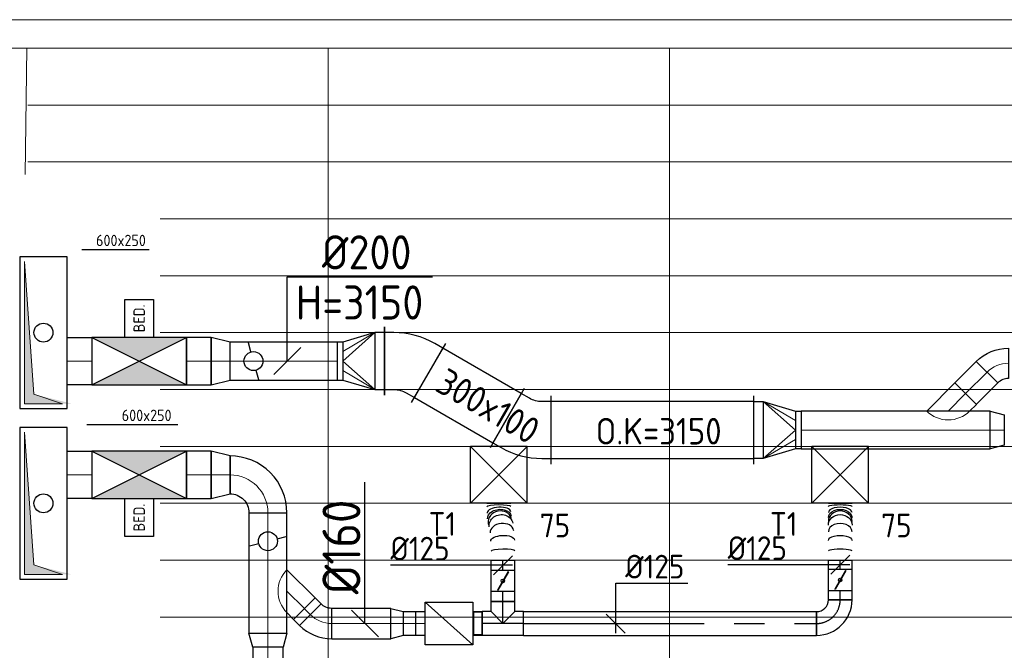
# Model space of a CAD drawing. Header units: millimetres. Extents: x -72915 to 21022, y 6278 to 52916.
# Tile 58 of 60: x -9242 to -4050, y 48473 to 51798. Entities that reach past the tile are written whole.
import ezdxf
from ezdxf.enums import TextEntityAlignment as Align

# ---------------------------------------------------------------- set-up
doc = ezdxf.new("R2010")
doc.units = ezdxf.units.MM
doc.header["$LTSCALE"] = 50
doc.linetypes.add('CENTER2', pattern=[28.575, 19.05, -3.175, 3.175, -3.175])
for name, color, linetype in [('4plfd', 254, 'Continuous'), ('WL570---_RETOUR', 100, 'Continuous'), ('WL570---_TOEVOER', 200, 'Continuous'), ('WL570---_TOEVOER_HL', 1, 'Continuous'), ('WL570---_TOEVOER_RST', 200, 'Continuous'), ('WL570---_TOEVOER_RST_HL', 1, 'Continuous'), ('WM570---_RETOUR', 2, 'Continuous'), ('WM570---_TOEVOER', 2, 'Continuous'), ('WM570---_TOEVOER_PR', 2, 'Continuous'), ('WM570---_TOEVOER_RST_PR', 1, 'Continuous')]:
    doc.layers.add(name, color=color, linetype=linetype)
for name, color, linetype, lineweight in [('WL570---_BESTAAND-HARTLIJN', 161, 'Continuous', 0), ('WL570---_BESTAAND-RETOUR', 140, 'Continuous', 0), ('WL570---_BESTAAND-TOEVOER', 180, 'Continuous', 0)]:
    doc.layers.add(name, color=color, linetype=linetype, lineweight=lineweight)
doc.styles.add('BURO-025', font='ISO96.shx', dxfattribs={"height": 125})
doc.styles.add('ISO', font='ISO', dxfattribs={"height": 162})
doc.styles.add('MAATVOERING', font='ISO')

# ---------------------------------------------------------------- blocks, each defined once
blk = doc.blocks.new('Groep-74')
at = {"color": 8, "linetype": 'Continuous', "lineweight": 13}
for p, q in [((-10741.5, 49299.1), (-4181.9, 49299.1)), ((-10741.5, 48999.1), (-4181.9, 48999.1)), ((-10741.5, 48699.1), (-4181.9, 48699.1)), ((-10741.5, 48399.1), (-4181.9, 48399.1)), ((-10741.5, 48399.1), (-4181.9, 48399.1)), ((-10741.5, 48099.1), (-4181.9, 48099.1)), ((-10741.5, 47799.1), (-4181.9, 47799.1)), ((-10741.5, 47499.1), (-4181.9, 47499.1)), ((-10741.5, 47199.1), (-4181.9, 47199.1))]:
    blk.add_line(p, q, dxfattribs=at)
blk = doc.blocks.new('Groep-79')
at = {"color": 8, "linetype": 'Continuous', "lineweight": 13}
for p, q in [((-73304.9, 50349.1), (-4004.9, 50349.1)), ((-73154.9, 50199.1), (-4154.9, 50199.1)), ((-11451.8, 49533), (-11443, 50199.1)), ((-9854.9, 50199.1), (-9854.9, 42999.1)), ((-8054.9, 50199.1), (-8054.9, 42999.1)), ((-11437.9, 49899.1), (-4181.9, 49899.1)), ((-11437.9, 49599.1), (-4181.9, 49599.1)), ((-10741.5, 48399.1), (-4154.9, 48399.1))]:
    blk.add_line(p, q, dxfattribs=at)
at = {"color": 8}
blk.add_blockref('Groep-74', (0, 0), dxfattribs=at)
blk = doc.blocks.new('Block plafond 1e verd')
at = {"layer": '4plfd'}
blk.add_blockref('Groep-79', (22004.9, -19149), dxfattribs=at)
blk = doc.blocks.new('OSV2001600740G')
blk.add_lwpolyline([(0, -100), (74.6, -80), (74.6, 80), (0, 100)], close=True)
at = {"layer": 'WL570---_BESTAAND-HARTLIJN'}
blk.add_line((0, 0), (74.6, 0), dxfattribs=at)
blk = doc.blocks.new('KARO')
for p, q in [((1, 0.5), (0, 0.5)), ((0, -0.5), (1, -0.5))]:
    blk.add_line(p, q)
at = {"invisible_edges": 15}
blk.add_3dface([(0, 0.5), (0, -0.5), (1, -0.5), (1, 0.5)], dxfattribs=at)
at = {"layer": 'WL570---_BESTAAND-HARTLIJN'}
blk.add_line((0, 0), (1, 0), dxfattribs=at)
blk = doc.blocks.new('OBO16000045H')
blk.add_lwpolyline([(80, -66.3, 0.198912), (9.7, 103.4), (-103.4, -9.7, -0.198912), (-80, -66.3)], format="xyb", close=True)
at = {"invisible_edges": 15}
for points in [[(-98.7, -14.9), (23.9, 88), (9.7, 103.4), (-103.4, -9.7)], [(-94.5, -20.4), (36.6, 71.4), (23.9, 88), (-98.7, -14.9)], [(-90.7, -26.3), (47.8, 53.7), (36.6, 71.4), (-94.5, -20.4)], [(-87.5, -32.5), (57.5, 35.2), (47.8, 53.7), (-90.7, -26.3)], [(-84.8, -38.9), (65.5, 15.8), (57.5, 35.2), (-87.5, -32.5)], [(-82.7, -45.6), (71.8, -4.2), (65.5, 15.8), (-84.8, -38.9)], [(-81.2, -52.4), (76.4, -24.6), (71.8, -4.2), (-82.7, -45.6)], [(-80.3, -59.3), (79.1, -45.4), (76.4, -24.6), (-81.2, -52.4)], [(-80, -66.3), (80, -66.3), (79.1, -45.4), (-80.3, -59.3)]]:
    blk.add_3dface(points, dxfattribs=at)
at = {"layer": 'WL570---_BESTAAND-HARTLIJN'}
blk.add_arc((-160, -66.3), 160, 0, 45, dxfattribs=at)
blk = doc.blocks.new('OZA2000160045L')
blk.add_lwpolyline([(-113.1, 0), (-148.5, 35.4), (-35.4, 148.5), (113.1, 0)])
at = {"layer": 'WL570---_BESTAAND-HARTLIJN'}
blk.add_line((0, 0), (-91.9, 91.9), dxfattribs=at)
at = {"layer": 'WL570---_BESTAAND-TOEVOER'}
blk.add_arc((0, 113.1), 160, 225, 315, dxfattribs=at)
blk = doc.blocks.new('VRO3001000020025000-0')
for p, q in [((-250, 180), (-250, -180)), ((-200, -150), (-200, 150)), ((-30, -100), (-30, 100))]:
    blk.add_line(p, q)
blk.add_lwpolyline([(-250, 150), (-250, -150), (-200, -150), (-30, -100), (0, -100), (0, 100), (-30, 100), (-200, 150)], close=True)
at = {"layer": 'WL570---_BESTAAND-RETOUR'}
for p, q in [((-200, 150), (-30, 50)), ((-200, -150), (-30, -50))]:
    blk.add_line(p, q, dxfattribs=at)
blk.add_lwpolyline([(-200, -150), (-30, 0), (-200, 150)], dxfattribs=at)
blk = doc.blocks.new('KARH')
for p, q in [((1, 0.5), (0, 0.5)), ((0, -0.5), (1, -0.5))]:
    blk.add_line(p, q)
at = {"invisible_edges": 15}
blk.add_3dface([(0, 0.5), (0, -0.5), (1, -0.5), (1, 0.5)], dxfattribs=at)
blk = doc.blocks.new('VBO3001003001005050-7')
for p, q in [((93.4, 198.3), (-218.4, 18.3)), ((-180, -125), (180, -125))]:
    blk.add_line(p, q)
blk.add_lwpolyline([(-150, -125), (150, -125), (150, -75, 0.131652), (92.4, 140), (67.4, 183.3), (-192.4, 33.3), (-167.4, -10, -0.131652), (-150, -75)], format="xyb", close=True)
blk = doc.blocks.new('VKD80025000010000')
blk.add_lwpolyline([(0, 0), (800, 0), (800, 250), (0, 250)], close=True)
at = {"layer": 'WL570---_BESTAAND-RETOUR'}
blk.add_lwpolyline([(25, 25), (25, 225), (775, 225), (75, 175)], close=True, dxfattribs=at)
for points in [[(25, 25), (75, 175), (25, 225)], [(75, 175), (775, 225), (25, 225)]]:
    blk.add_solid(points, dxfattribs=at)
blk = doc.blocks.new('OVF250001300VF')
blk.add_lwpolyline([(0, -125), (130, -125), (130, 125), (0, 125)], close=True)
at = {"layer": 'WL570---_BESTAAND-HARTLIJN'}
blk.add_line((0, 0), (130, 0), dxfattribs=at)
blk = doc.blocks.new('OBK2500050000')
at = {"layer": 'WL570---_TOEVOER'}
for p, q in [((0, -125), (500, 125)), ((0, 125), (500, -125))]:
    blk.add_line(p, q, dxfattribs=at)
blk.add_lwpolyline([(0, -125), (500, -125), (500, 125), (0, 125)], close=True, dxfattribs=at)
for points in [[(0, 125), (500, 125), (250, 0)], [(0, -125), (500, -125), (250, 0)]]:
    blk.add_solid(points, dxfattribs=at)
blk = doc.blocks.new('BEDIENING')
blk.add_lwpolyline([(0, -100), (0, 100), (150, 100), (150, -100)], close=True)
at = {"layer": 'WL570---_BESTAAND-RETOUR', "style": 'ISO'}
blk.add_text('BED.', height=60, rotation=90, dxfattribs=at).set_placement((75, 0), align=Align.MIDDLE_CENTER)
blk = doc.blocks.new('OSV2502000990G')
blk.add_lwpolyline([(0, -125), (99, -100), (99, 100), (0, 125)], close=True)
at = {"layer": 'WL570---_BESTAAND-HARTLIJN'}
blk.add_line((0, 0), (99, 0), dxfattribs=at)
blk = doc.blocks.new('MVLINE')
blk.add_line((35.4, -35.4), (-35.4, 35.4))
blk = doc.blocks.new('OBO20000090H')
blk.add_lwpolyline([(100, -200, 0.414214), (-200, 100), (-200, -100, -0.414214), (-100, -200)], format="xyb", close=True)
at = {"invisible_edges": 15}
for points in [[(-182.6, -101.5), (-147.9, 95.4), (-200, 100), (-200, -100)], [(-165.8, -106), (-97.4, 81.9), (-147.9, 95.4), (-182.6, -101.5)], [(-150, -113.4), (-50, 59.8), (-97.4, 81.9), (-165.8, -106)], [(-135.7, -123.4), (-7.2, 29.8), (-50, 59.8), (-150, -113.4)], [(-123.4, -135.7), (29.8, -7.2), (-7.2, 29.8), (-135.7, -123.4)], [(-113.4, -150), (59.8, -50), (29.8, -7.2), (-123.4, -135.7)], [(-106, -165.8), (81.9, -97.4), (59.8, -50), (-113.4, -150)], [(-101.5, -182.6), (95.4, -147.9), (81.9, -97.4), (-106, -165.8)], [(-100, -200), (100, -200), (95.4, -147.9), (-101.5, -182.6)]]:
    blk.add_3dface(points, dxfattribs=at)
at = {"layer": 'WL570---_BESTAAND-HARTLIJN'}
blk.add_arc((-200, -200), 200, 0, 90, dxfattribs=at)
blk = doc.blocks.new('OZA2000160045R')
blk.add_lwpolyline([(113.1, 0), (148.5, 35.4), (35.4, 148.5), (-113.1, 0)])
at = {"layer": 'WL570---_BESTAAND-HARTLIJN'}
blk.add_line((0, 0), (91.9, 91.9), dxfattribs=at)
at = {"layer": 'WL570---_BESTAAND-RETOUR'}
blk.add_arc((0, 113.1), 160, 225, 315, dxfattribs=at)
blk = doc.blocks.new('OSV1601250650G')
blk.add_lwpolyline([(0, -80), (65.3, -62.5), (65.3, 62.5), (0, 80)], close=True)
at = {"layer": 'WL570---_BESTAAND-HARTLIJN'}
blk.add_line((0, 0), (65.3, 0), dxfattribs=at)
blk = doc.blocks.new('VBX1251250012525000')
blk.add_lwpolyline([(50, -112.5), (300, -112.5), (300, 112.5), (50, 112.5)], close=True)
for points in [[(50, 62.5), (0, 62.5), (0, -62.5), (50, -62.5)], [(300, -62.5), (350, -62.5), (350, 62.5), (300, 62.5)]]:
    blk.add_lwpolyline(points)
at = {"layer": 'WL570---_BESTAAND-HARTLIJN'}
blk.add_line((300, 0), (350, 0), dxfattribs=at)
at = {"layer": 'WL570---_BESTAAND-TOEVOER'}
blk.add_line((50, -112.5), (300, 112.5), dxfattribs=at)
blk = doc.blocks.new('*U978')
at = {"color": 0, "ltscale": 10}
for p, q in [((150, 150, -2500), (-150, 150, -2500)), ((-150, -150, -2500), (-150, 150, -2500)), ((150, -150, -2500), (-150, 150, -2500)), ((-150, -150, -2500), (150, 150, -2500)), ((150, -150, -2500), (150, 150, -2500)), ((150, -150, -2500), (-150, -150, -2500))]:
    blk.add_line(p, q, dxfattribs=at)
at = {"layer": 'WL570---_TOEVOER_RST_HL', "linetype": 'CENTER2'}
blk.add_circle((0, 0, -2500), 0.075, dxfattribs=at)
at = {"layer": 'WL570---_TOEVOER_RST', "color": 2, "style": 'BURO-025'}
for tag in ['MC', 'Q']:
    blk.add_attdef(tag, text='', height=125, dxfattribs=at).set_placement((0, 0), align=Align.MIDDLE)
at = {"layer": 'WM570---_TOEVOER_RST_PR', "color": 2, "style": 'BURO-025'}
blk.add_attdef('POSNR', text='', height=125, dxfattribs=at).set_placement((0, 0), align=Align.MIDDLE)
blk = doc.blocks.new('*U979')
at = {"color": 0, "ltscale": 10}
for p, q in [((150, 150, -2500), (-150, 150, -2500)), ((-150, -150, -2500), (-150, 150, -2500)), ((150, -150, -2500), (-150, 150, -2500)), ((-150, -150, -2500), (150, 150, -2500)), ((150, -150, -2500), (150, 150, -2500)), ((150, -150, -2500), (-150, -150, -2500))]:
    blk.add_line(p, q, dxfattribs=at)
at = {"layer": 'WL570---_TOEVOER_RST_HL', "linetype": 'CENTER2'}
blk.add_circle((0, 0, -2500), 0.075, dxfattribs=at)
at = {"layer": 'WL570---_TOEVOER_RST', "color": 2, "style": 'BURO-025'}
for tag in ['MC', 'Q']:
    blk.add_attdef(tag, text='', height=125, dxfattribs=at).set_placement((0, 0), align=Align.MIDDLE)
at = {"layer": 'WM570---_TOEVOER_RST_PR', "color": 2, "style": 'BURO-025'}
blk.add_attdef('POSNR', text='', height=125, dxfattribs=at).set_placement((0, 0), align=Align.MIDDLE)
blk = doc.blocks.new('*U980')
at = {"ltscale": 10}
for p, q in [((-56.4, 62.5, -2700), (56.4, 62.5, -2700)), ((-56.4, -62.5, -2700), (-56.4, 62.5, -2700)), ((56.4, 62.5, -2700), (56.4, -62.5, -2700)), ((-49.4, 27.3, -2700), (-48.4, 29.1, -2700)), ((48.4, -29.1, -2700), (-49.4, 27.3, -2700)), ((49.4, -27.3, -2700), (-48.4, 29.1, -2700)), ((48.4, -29.1, -2700), (49.4, -27.3, -2700)), ((-56.4, -62.5, -2700), (56.4, -62.5, -2700))]:
    blk.add_line(p, q, dxfattribs=at)
blk.add_circle((0, 0, -2700), 9.41, dxfattribs=at)
at = {"layer": 'WL570---_TOEVOER', "color": 2, "style": 'BURO-025'}
blk.add_attdef('I', text='', height=2.5, dxfattribs=at).set_placement((0, 0), align=Align.MIDDLE)
at = {"layer": 'WM570---_TOEVOER_PR', "color": 2, "style": 'BURO-025'}
blk.add_attdef('POSNR', text='', height=2.5, dxfattribs=at).set_placement((0, 0), align=Align.MIDDLE)
blk = doc.blocks.new('*U981')
at = {"color": 0, "ltscale": 10}
for p, q in [((0, 62.5, -2700), (48, 62.5, -2700)), ((0, -62.5, -2700), (0, 62.5, -2700)), ((0, -62.5, -2700), (48, -62.5, -2700))]:
    blk.add_line(p, q, dxfattribs=at)
at = {"layer": 'WL570---_TOEVOER_HL', "linetype": 'CENTER2'}
blk.add_line((0, 0, -2700), (48, 0, -2700), dxfattribs=at)
at = {"layer": 'WM570---_TOEVOER_PR', "color": 2, "style": 'BURO-025'}
blk.add_attdef('POSNR', text='', height=2.5, dxfattribs=at).set_placement((0, 0), align=Align.MIDDLE)
blk = doc.blocks.new('*U982')
at = {"color": 0, "ltscale": 10}
for p, q in [((-62.5, 125, -2700), (62.5, 125, -2700)), ((-125, -62.5, -2700), (-125, 62.5, -2700))]:
    blk.add_line(p, q, dxfattribs=at)
for radius in [62.5, 187.5]:
    blk.add_arc((-125, 125, -2700), radius, 270, 0, dxfattribs=at)
at = {"layer": 'WL570---_TOEVOER_HL', "linetype": 'CENTER2'}
blk.add_arc((-125, 125, -2700), 125, 270, 0, dxfattribs=at)
at = {"layer": 'WM570---_TOEVOER_PR', "color": 2, "style": 'BURO-025'}
blk.add_attdef('POSNR', text='', height=2.5, dxfattribs=at).set_placement((0, 0), align=Align.MIDDLE)
blk = doc.blocks.new('*U983')
at = {"color": 0, "ltscale": 10}
for p, q in [((0, 62.5, -2700), (1544.7, 62.5, -2700)), ((0, -62.5, -2700), (0, 62.5, -2700)), ((1544.7, 62.5, -2700), (1544.7, -62.5, -2700)), ((0, -62.5, -2700), (1544.7, -62.5, -2700))]:
    blk.add_line(p, q, dxfattribs=at)
at = {"layer": 'WL570---_TOEVOER_HL', "linetype": 'CENTER2'}
blk.add_line((0, 0, -2700), (1544.7, 0, -2700), dxfattribs=at)
at = {"layer": 'WM570---_TOEVOER_PR', "color": 2, "style": 'BURO-025'}
blk.add_attdef('POSNR', text='', height=2.5, dxfattribs=at).set_placement((0, 0), align=Align.MIDDLE)
blk = doc.blocks.new('*U984')
at = {"color": 0, "ltscale": 10}
for p, q in [((-109.1, 62.5, -2700), (109.1, 62.5, -2700)), ((-109.1, 62.5, -2700), (-109.1, -62.5, -2700)), ((109.1, 62.5, -2700), (109.1, -62.5, -2700)), ((109.1, 59.4, -2700), (153.4, 59.4, -2700)), ((153.4, 59.4, -2700), (153.4, -59.4, -2700)), ((0, 0, -2700), (-62.5, -62.5, -2700)), ((0, 0, -2700), (62.5, -62.5, -2700)), ((-109.1, -62.5, -2700), (-62.5, -62.5, -2700)), ((-62.5, -62.5, -2700), (-62.5, -115.3, -2700)), ((62.5, -62.5, -2700), (109.1, -62.5, -2700)), ((62.5, -62.5, -2700), (62.5, -115.3, -2700)), ((109.1, -59.4, -2700), (153.4, -59.4, -2700)), ((62.5, -115.3, -2700), (-62.5, -115.3, -2700))]:
    blk.add_line(p, q, dxfattribs=at)
at = {"layer": 'WL570---_TOEVOER_HL', "linetype": 'CENTER2'}
for p, q in [((-109.1, 0, -2700), (109.1, 0, -2700)), ((0, 0, -2700), (0, -115.3, -2700))]:
    blk.add_line(p, q, dxfattribs=at)
at = {"layer": 'WM570---_TOEVOER_PR', "color": 2, "style": 'BURO-025'}
blk.add_attdef('POSNR', text='', height=2.5, dxfattribs=at).set_placement((0, 0), align=Align.MIDDLE)
blk = doc.blocks.new('*U985')
at = {"color": 0, "ltscale": 10}
for p, q in [((0, 62.5, -2700), (52.8, 62.5, -2700)), ((0, -62.5, -2700), (0, 62.5, -2700)), ((0, -62.5, -2700), (52.8, -62.5, -2700))]:
    blk.add_line(p, q, dxfattribs=at)
at = {"layer": 'WL570---_TOEVOER_HL', "linetype": 'CENTER2'}
blk.add_line((0, 0, -2700), (52.8, 0, -2700), dxfattribs=at)
at = {"layer": 'WM570---_TOEVOER_PR', "color": 2, "style": 'BURO-025'}
blk.add_attdef('POSNR', text='', height=2.5, dxfattribs=at).set_placement((0, 0), align=Align.MIDDLE)
blk = doc.blocks.new('*U986')
at = {"ltscale": 10}
for p, q in [((-56.4, 62.5, -2700), (56.4, 62.5, -2700)), ((-56.4, -62.5, -2700), (-56.4, 62.5, -2700)), ((56.4, 62.5, -2700), (56.4, -62.5, -2700)), ((-49.4, 27.3, -2700), (-48.4, 29.1, -2700)), ((48.4, -29.1, -2700), (-49.4, 27.3, -2700)), ((49.4, -27.3, -2700), (-48.4, 29.1, -2700)), ((48.4, -29.1, -2700), (49.4, -27.3, -2700)), ((-56.4, -62.5, -2700), (56.4, -62.5, -2700))]:
    blk.add_line(p, q, dxfattribs=at)
blk.add_circle((0, 0, -2700), 9.41, dxfattribs=at)
at = {"layer": 'WL570---_TOEVOER', "color": 2, "style": 'BURO-025'}
blk.add_attdef('I', text='', height=2.5, dxfattribs=at).set_placement((0, 0), align=Align.MIDDLE)
at = {"layer": 'WM570---_TOEVOER_PR', "color": 2, "style": 'BURO-025'}
blk.add_attdef('POSNR', text='', height=2.5, dxfattribs=at).set_placement((0, 0), align=Align.MIDDLE)
blk = doc.blocks.new('*U987')
at = {"color": 0, "ltscale": 10}
for p, q in [((0, 62.5, -2700), (48, 62.5, -2700)), ((48, 62.5, -2700), (48, -62.5, -2700)), ((0, -62.5, -2700), (48, -62.5, -2700))]:
    blk.add_line(p, q, dxfattribs=at)
at = {"layer": 'WL570---_TOEVOER_HL', "linetype": 'CENTER2'}
blk.add_line((0, 0, -2700), (48, 0, -2700), dxfattribs=at)
at = {"layer": 'WM570---_TOEVOER_PR', "color": 2, "style": 'BURO-025'}
blk.add_attdef('POSNR', text='', height=2.5, dxfattribs=at).set_placement((0, 0), align=Align.MIDDLE)
blk = doc.blocks.new('*U988')
at = {"color": 0, "ltscale": 10}
for p, q in [((0, 62.5, -2700), (0, -62.5, -2700)), ((300, 62.6, -2700), (300, -62.4, -2700))]:
    blk.add_line(p, q, dxfattribs=at)
for centre, major_axis, ratio, start_param, end_param in [((48.7, 0, -2700), (0, -62.5), 0.152673, 0.000006, 3.141599), ((150.4, 0, -2700), (0, -62.5), 0.695081, 0.000054, 3.141647), ((204.5, 0, -2700), (0, 62.5), 0.882722, 3.141431, 6.283023), ((251.9, 0.1, -2700), (0, 62.5), 0.444109, 3.14157, 6.283163)]:
    blk.add_ellipse(centre, major_axis=major_axis, ratio=ratio, start_param=start_param, end_param=end_param, dxfattribs=at)
at = {"color": 0, "ltscale": 10, "extrusion": (0, 0, -1)}
for centre, major_axis, ratio, start_param, end_param in [((103.3, 0, -2700), (0, 62.5), 0.444109, 0.000022, 3.141615), ((185.6, 0, -2700), (0, 62.5), 0.882722, 0.000162, 3.141754), ((224.8, 0, -2700), (0, -62.5), 0.695081, 3.141538, 6.283131), ((283.5, 0.1, -2700), (0, -62.5), 0.152673, 3.141586, 6.283179)]:
    blk.add_ellipse(centre, major_axis=major_axis, ratio=ratio, start_param=start_param, end_param=end_param, dxfattribs=at)
at = {"layer": 'WM570---_TOEVOER_PR', "color": 2, "style": 'BURO-025'}
blk.add_attdef('POSNR', text='', height=2.5, dxfattribs=at).set_placement((0, 0), align=Align.MIDDLE)
blk = doc.blocks.new('*U989')
at = {"color": 0, "ltscale": 10}
for p, q in [((0, 62.5, -2700), (52.8, 62.5, -2700)), ((52.8, 62.5, -2700), (52.8, -62.5, -2700)), ((0, -62.5, -2700), (52.8, -62.5, -2700))]:
    blk.add_line(p, q, dxfattribs=at)
at = {"layer": 'WL570---_TOEVOER_HL', "linetype": 'CENTER2'}
blk.add_line((0, 0, -2700), (52.8, 0, -2700), dxfattribs=at)
at = {"layer": 'WM570---_TOEVOER_PR', "color": 2, "style": 'BURO-025'}
blk.add_attdef('POSNR', text='', height=2.5, dxfattribs=at).set_placement((0, 0), align=Align.MIDDLE)
blk = doc.blocks.new('*U990')
at = {"color": 0, "ltscale": 10}
for p, q in [((0, 62.5, -2700), (0, -62.5, -2700)), ((249, 82.7, -2700), (248.5, 82.7, -2700)), ((300.1, 83.8, -2700), (300.1, -41.2, -2700)), ((156, -57, -2700), (157.8, -56.8, -2700))]:
    blk.add_line(p, q, dxfattribs=at)
for centre, major_axis, ratio, start_param, end_param in [((48.5, 0, -2700), (1, -62.5), 0.151992, 0.002525, 3.144117), ((150.4, 5.3, -2700), (6.5, -62.2), 0.691625, 0.02152, 3.120073), ((204.6, 15.5, -2700), (-12.8, 61.2), 0.877506, 6.221115, 6.345255), ((204.6, 15.5, -2700), (-12.8, 61.2), 0.877506, 3.203663, 6.221115), ((252, 20.3, -2700), (-3.3, 62.4), 0.442061, 3.150508, 6.27427)]:
    blk.add_ellipse(centre, major_axis=major_axis, ratio=ratio, start_param=start_param, end_param=end_param, dxfattribs=at)
at = {"color": 0, "ltscale": 10, "extrusion": (0, 0, -1)}
for centre, major_axis, ratio, start_param, end_param in [((103.3, 1.8, -2700), (-3.3, 62.4), 0.442061, 0.008916, 3.150508), ((185.5, 10.1, -2700), (-12.8, 61.2), 0.877506, 0.06207, 3.203663), ((224.9, 18.3, -2700), (6.5, -62.2), 0.691625, 3.120073, 6.261666), ((283.6, 21.3, -2700), (-1, 62.5), 0.151992, 6.280661, 9.422253)]:
    blk.add_ellipse(centre, major_axis=major_axis, ratio=ratio, start_param=start_param, end_param=end_param, dxfattribs=at)
at = {"layer": 'WM570---_TOEVOER_PR', "color": 2, "style": 'BURO-025'}
blk.add_attdef('POSNR', text='', height=2.5, dxfattribs=at).set_placement((0, 0), align=Align.MIDDLE)
blk = doc.blocks.new('*U1044')
at = {"layer": 'WM570---_TOEVOER', "color": 0, "ltscale": 10}
for p, q in [((50, 0), (-592.9, 0)), ((-50, -50), (50, 50))]:
    blk.add_line(p, q, dxfattribs=at)
at = {"layer": 'WM570---_TOEVOER', "color": 0, "style": 'BURO-025'}
blk.add_text('%%c125', height=125, dxfattribs=at).set_placement((-592.9, 25))
blk = doc.blocks.new('*U1045')
at = {"layer": 'WM570---_TOEVOER', "color": 0, "ltscale": 10}
for p, q in [((50, 0), (-592.9, 0)), ((-50, -50), (50, 50))]:
    blk.add_line(p, q, dxfattribs=at)
at = {"layer": 'WM570---_TOEVOER', "color": 0, "style": 'BURO-025'}
blk.add_text('%%c125', height=125, dxfattribs=at).set_placement((-592.9, 25))
blk = doc.blocks.new('*U1046')
at = {"layer": 'WM570---_TOEVOER', "color": 0, "ltscale": 10}
for p, q in [((0, 212.5), (380.4, 212.5)), ((0, -50), (0, 212.5)), ((50, -50), (-50, 50))]:
    blk.add_line(p, q, dxfattribs=at)
at = {"layer": 'WM570---_TOEVOER', "color": 0, "style": 'BURO-025'}
blk.add_text('%%c125', height=125, dxfattribs=at).set_placement((50, 237.5))

msp = doc.modelspace()

# ---------------------------------------------------------------- linework, layer by layer
at = {"layer": 'WL570---_BESTAAND-RETOUR'}
msp.add_lwpolyline([(-9016.9, 49773.4), (-9216.9, 49773.4), (-9216.9, 50523.4), (-9166.9, 49823.4)], close=True, dxfattribs=at)
at = {"layer": 'WL570---_RETOUR'}
for p, q in [((-8022.3, 50046.7), (-8035.3, 50095)), ((-7996.4, 49950.1), (-7983.5, 49901.8))]:
    msp.add_line(p, q, dxfattribs=at)
msp.add_lwpolyline([(-8991.9, 49748.4), (-8991.9, 50548.4), (-9241.9, 50548.4), (-9241.9, 49748.4)], close=True, dxfattribs=at)
msp.add_circle((-8009.4, 49998.4), 50, dxfattribs=at)
for points in [[(-9166.9, 49823.4), (-9216.9, 50523.4), (-9216.9, 49773.4)], [(-9166.9, 49823.4), (-9216.9, 50523.4), (-9216.9, 49773.4)], [(-8966.9, 49773.4), (-9166.9, 49823.4), (-9216.9, 49773.4)], [(-9016.9, 49773.4), (-9166.9, 49823.4), (-9216.9, 49773.4)]]:
    msp.add_solid(points, dxfattribs=at)
at = {"layer": 'WL570---_TOEVOER'}
for p, q in [((-8861.9, 49273.4), (-8361.9, 49523.4)), ((-8861.9, 49523.4), (-8361.9, 49273.4)), ((-7884.6, 49061.4), (-7836.4, 49074.3)), ((-7981.2, 49035.5), (-8029.5, 49022.5))]:
    msp.add_line(p, q, dxfattribs=at)
msp.add_lwpolyline([(-8861.9, 49273.4), (-8361.9, 49273.4), (-8361.9, 49523.4), (-8861.9, 49523.4)], close=True, dxfattribs=at)
msp.add_circle((-7932.9, 49048.4), 50, dxfattribs=at)
for points in [[(-9166.9, 48923.4), (-9216.9, 49623.4), (-9216.9, 48873.4)], [(-8861.9, 49523.4), (-8361.9, 49523.4), (-8611.9, 49398.4)], [(-8861.9, 49273.4), (-8361.9, 49273.4), (-8611.9, 49398.4)], [(-8966.9, 48873.4), (-9166.9, 48923.4), (-9216.9, 48873.4)]]:
    msp.add_solid(points, dxfattribs=at)
at = {"layer": 'WM570---_RETOUR'}
msp.add_line((-8914, 50586.5), (-8559.3, 50586.5), dxfattribs=at)
for points in [[(-9091.9, 50191.7, 0, 33.3, 0), (-9041.9, 50278.3, 0, 0, 0), (-8804.7, 50689.3, 0, 0, 0)], [(-9429.2, 49607.5, 0, 33.3, 0), (-9379.2, 49694.1, 0, 0, 0), (-9141.9, 50105.1, 0, 0, 0)]]:
    msp.add_lwpolyline(points, format="xyseb", dxfattribs=at)
msp.add_lwpolyline([(-7831, 49998.4), (-7831, 50441.9), (-7065.8, 50441.9)], dxfattribs=at)
msp.add_circle((-9116.9, 50148.4), 50, dxfattribs=at)
at = {"layer": 'WM570---_TOEVOER'}
for p, q in [((-8888.1, 49664.2), (-8408.5, 49664.2)), ((-7421.4, 48614.6), (-7421.4, 49359.3))]:
    msp.add_line(p, q, dxfattribs=at)
for points in [[(-8804.7, 49789.3, 0, 33.3, 0), (-8854.7, 49702.7, 0, 0, 0), (-9091.9, 49291.7, 0, 0, 0)], [(-9141.9, 49205.1, 0, 33.3, 0), (-9191.9, 49118.5, 0, 0, 0), (-9429.2, 48707.5, 0, 0, 0)]]:
    msp.add_lwpolyline(points, format="xyseb", dxfattribs=at)
msp.add_circle((-9116.9, 49248.4), 50, dxfattribs=at)

# ---------------------------------------------------------------- block references
at = {"layer": 'WL570---_RETOUR'}
for name, p in [('BEDIENING', (-8686.9, 50223.4)), ('OBK2500050000', (-8861.9, 49998.4)), ('OVF250001300VF', (-8361.9, 49998.4)), ('OSV2502000990G', (-8231.9, 49998.4))]:
    msp.add_blockref(name, p, dxfattribs=at)
for name, p, rotation in [('VBO3001003001005050-7', (-7193.4, 49998.4), 60.00000000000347), ('VRO3001000020025000-0', (-7568.4, 49998.4), 180), ('VBO3001003001005050-7', (-6563.7, 49634.9), 240.0000000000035)]:
    msp.add_blockref(name, p, dxfattribs=dict(at, rotation=rotation))
at = {"layer": 'WL570---_RETOUR', "xscale": -1}
for name, p in [('OVF250001300VF', (-8861.9, 49998.4)), ('OZA2000160045L', (-4346, 49734.9))]:
    msp.add_blockref(name, p, dxfattribs=at)
for name, p, rotation in [('OBO16000045H', (-4094.2, 49986.7), 315.0000000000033), ('VRO3001000020025000-0', (-5121.6, 49634.9), 180), ('OSV2001600740G', (-4124.6, 49634.9), 180)]:
    msp.add_blockref(name, p, dxfattribs=dict(at, rotation=rotation))
at = {"layer": 'WL570---_RETOUR'}
for name, p, xscale, yscale, zscale in [('KARO', (-8132.9, 49998.4), 564.549866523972, 200, 200), ('KARH', (-6438.6, 49634.9), 1067.06375377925, 300, 100)]:
    msp.add_blockref(name, p, dxfattribs=dict(at, xscale=xscale, yscale=yscale, zscale=zscale))
for name, p, xscale, yscale, zscale, rotation in [('KARH', (-6671.9, 49697.4), 477.0805262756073, 300, 100, 150.0000000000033), ('KARO', (-4141.1, 49939.8), -159.8359254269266, 160, 160, 45.00000000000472), ('KARO', (-4124.6, 49634.9), 996.9166707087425, 200, 200, 180)]:
    msp.add_blockref(name, p, dxfattribs=dict(at, xscale=xscale, yscale=yscale, zscale=zscale, rotation=rotation))
at = {"layer": 'WL570---_TOEVOER'}
for name, p, rotation in [('VKD80025000010000', (-8991.9, 48848.4), 90), ('*U990', (-6694.1, 48948.4, 2700), 90), ('*U988', (-4915.3, 48948.4, 2700), 90.000000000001), ('*U989', (-6694.1, 48895.6, 2700), 90), ('*U987', (-4915.3, 48900.5, 2700), 90.000000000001), ('OZA2000160045R', (-7832.9, 48785), 270), ('*U986', (-6694.1, 48839.2, 2700), 90), ('*U980', (-4915.3, 48844, 2700), 90.00000000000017), ('*U985', (-6694.1, 48729.9, 2700), 90), ('*U981', (-4915.3, 48739.6, 2700), 90.00000000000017), ('OBO16000045H', (-7662.7, 48614.6), 225), ('*U984', (-6694.1, 48614.6, 2700), 180)]:
    msp.add_blockref(name, p, dxfattribs=dict(at, rotation=rotation))
ref = msp.add_blockref('*U979', (-6715.5, 49398.5, 2500), dxfattribs=at)
ref.add_attrib('Q', '75', (-6499.6, 49069.1), dxfattribs={"layer": 'WL570---_TOEVOER_RST', "color": 2, "height": 125, "style": 'BURO-025'})
ref.add_attrib('MC', 'T1', (-7085.6, 49077.1), dxfattribs={"layer": 'WL570---_TOEVOER_RST', "color": 2, "height": 125, "style": 'BURO-025'})
ref = msp.add_blockref('*U978', (-4915.4, 49398.4, 2500), dxfattribs=at)
ref.add_attrib('Q', '75', (-4699.5, 49069), dxfattribs={"layer": 'WL570---_TOEVOER_RST', "color": 2, "height": 125, "style": 'BURO-025'})
ref.add_attrib('MC', 'T1', (-5285.5, 49077), dxfattribs={"layer": 'WL570---_TOEVOER_RST', "color": 2, "height": 125, "style": 'BURO-025'})
at = {"layer": 'WL570---_TOEVOER', "xscale": -1}
for name, p in [('OVF250001300VF', (-8861.9, 49398.4)), ('VBX1251250012525000', (-6803.2, 48614.6))]:
    msp.add_blockref(name, p, dxfattribs=at)
at = {"layer": 'WL570---_TOEVOER'}
for name, p in [('OVF250001300VF', (-8361.9, 49398.4)), ('OSV2502000990G', (-8231.9, 49398.4)), ('OBO20000090H', (-7932.9, 49398.4)), ('BEDIENING', (-8686.9, 49173.4)), ('*U982', (-4915.3, 48614.6, 2700)), ('*U983', (-6585, 48614.6, 2700))]:
    msp.add_blockref(name, p, dxfattribs=at)
for p, xscale, yscale, zscale, rotation in [((-7932.9, 49198.4), 634.741387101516, 200, 200, 270), ((-7741, 48692.9), 44.44875599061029, 160, 160, 314.9999999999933), ((-7284.6, 48614.6), 311.8406411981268, 160, 160, 179.9999999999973), ((-7219.3, 48614.6), -66.08584309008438, 125, 125, 180), ((-7932.9, 47913.8), 575.2764299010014, 160, 160, 90.00000000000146)]:
    msp.add_blockref('KARO', p, dxfattribs=dict(at, xscale=xscale, yscale=yscale, zscale=zscale, rotation=rotation))
at = {"layer": 'WL570---_TOEVOER', "xscale": -1}
for name, p, rotation in [('OSV1601250650G', (-7284.6, 48614.6), 180), ('OSV2001600740G', (-7932.9, 48563.7), 90.00000000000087)]:
    msp.add_blockref(name, p, dxfattribs=dict(at, rotation=rotation))
at = {"layer": 'WM570---_RETOUR', "xscale": -2, "yscale": 2, "zscale": 2}
msp.add_blockref('MVLINE', (-7831, 49998.4), dxfattribs=at)
at = {"layer": 'WM570---_TOEVOER'}
for name, p in [('Block plafond 1e verd', (-19765.4, 20598.3)), ('*U1045', (-6694.1, 48922, 2700)), ('*U1044', (-4915.3, 48924.4, 2700)), ('*U1046', (-6099, 48614.6, 2700))]:
    msp.add_blockref(name, p, dxfattribs=at)
at = {"layer": 'WM570---_TOEVOER', "xscale": 2, "yscale": 2, "zscale": 2}
msp.add_blockref('MVLINE', (-7421.4, 48614.6), dxfattribs=at)

# ---------------------------------------------------------------- texts
at = {"layer": 'WM570---_RETOUR', "style": 'ISO'}
msp.add_text('600x250', height=60, dxfattribs=at).set_placement((-8839.2, 50586.5), align=Align.BOTTOM_LEFT)
at = {"layer": 'WM570---_RETOUR', "style": 'MAATVOERING'}
for s, height, p in [('%%c200', 180, (-7648.3, 50481.7)), ('H=3150', 180, (-7786.6, 50217.4)), ('O.K=3150', 140, (-6204.5, 49558.5))]:
    msp.add_text(s, height=height, dxfattribs=at).set_placement(p)
msp.add_text('300x100', height=140, rotation=330, dxfattribs=at).set_placement((-7058.7, 49845.5))
at = {"layer": 'WM570---_TOEVOER', "style": 'ISO'}
msp.add_text('600x250', height=60, dxfattribs=at).set_placement((-8703.7, 49664.2), align=Align.BOTTOM_LEFT)
at = {"layer": 'WM570---_TOEVOER', "style": 'MAATVOERING'}
msp.add_text('%%c160', height=200, rotation=90, dxfattribs=at).set_placement((-7445.4, 48768.8))

doc.saveas('drawing.dxf')
